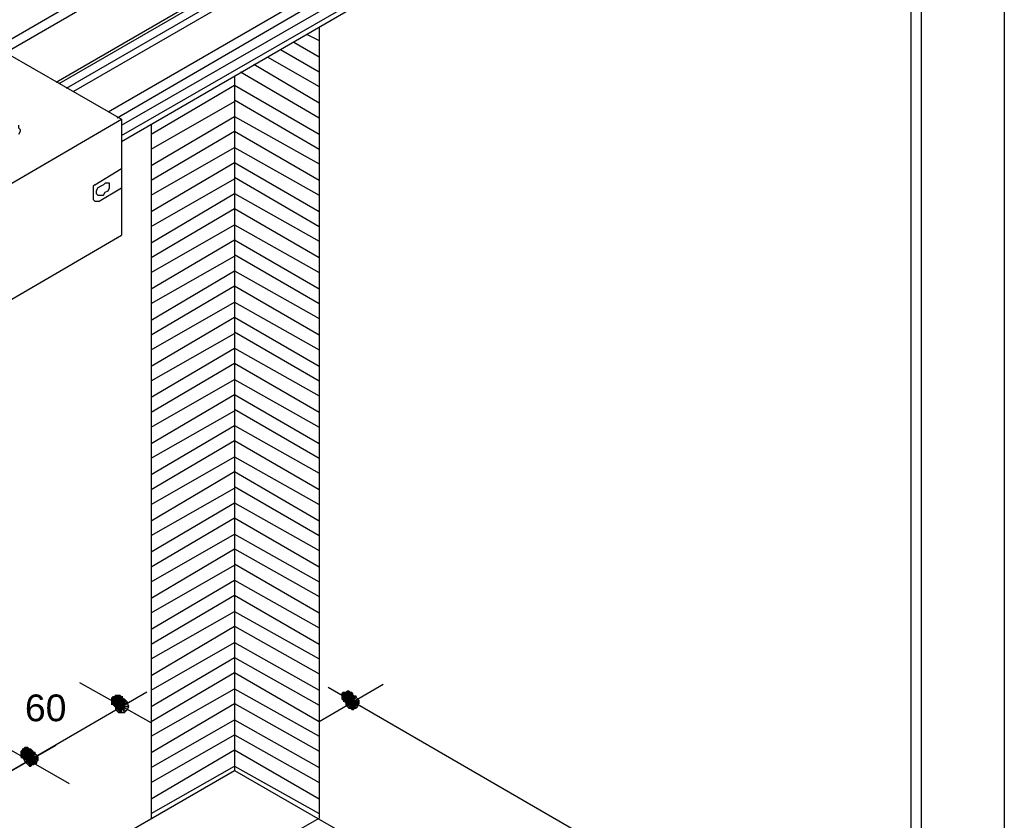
# Model space of a CAD drawing. Header units: millimetres. Extents: x 4476070 to 4476182, y -30324732 to -30324697.
# Tile 43 of 70: x 4476094.49 to 4476095.74, y -30324718.6 to -30324717.58. Entities that reach past the tile are written whole.
import ezdxf

# ---------------------------------------------------------------- set-up
doc = ezdxf.new("R2010")
doc.units = ezdxf.units.MM
doc.styles.get("Standard").update_dxf_attribs({"font": 'arial.ttf'})

msp = doc.modelspace()

# ---------------------------------------------------------------- hatches: boundary and pattern name
at = {"linetype": 'Continuous'}
for points in [[(4476094.60656, -30324718.4459), (4476094.60466, -30324718.4478), (4476094.61225, -30324718.45159)], [(4476094.60846, -30324718.4459), (4476094.60656, -30324718.4459), (4476094.61225, -30324718.45159)], [(4476094.61035, -30324718.44401), (4476094.60846, -30324718.4459), (4476094.61225, -30324718.45159)], [(4476094.61225, -30324718.44401), (4476094.61035, -30324718.44401), (4476094.61225, -30324718.45159)], [(4476094.61794, -30324718.4459), (4476094.61604, -30324718.44401), (4476094.61225, -30324718.45159)], [(4476094.61604, -30324718.44401), (4476094.61415, -30324718.44401), (4476094.61225, -30324718.45159)], [(4476094.61415, -30324718.44401), (4476094.61225, -30324718.44401), (4476094.61225, -30324718.45159)], [(4476094.61983, -30324718.4478), (4476094.61983, -30324718.4459), (4476094.61225, -30324718.45159)], [(4476094.61983, -30324718.4459), (4476094.61794, -30324718.4459), (4476094.61225, -30324718.45159)], [(4476094.90048, -30324718.44021), (4476094.89859, -30324718.44211), (4476094.90807, -30324718.4478)], [(4476094.89859, -30324718.44211), (4476094.89859, -30324718.44401), (4476094.90807, -30324718.4478)], [(4476094.89859, -30324718.44401), (4476094.89859, -30324718.4459), (4476094.90807, -30324718.4478)], [(4476094.89859, -30324718.4459), (4476094.89859, -30324718.4478), (4476094.90807, -30324718.4478)], [(4476094.90238, -30324718.44021), (4476094.90048, -30324718.44021), (4476094.90807, -30324718.4478)], [(4476094.90428, -30324718.44021), (4476094.90238, -30324718.44021), (4476094.90807, -30324718.4478)], [(4476094.90617, -30324718.43832), (4476094.90428, -30324718.44021), (4476094.90807, -30324718.4478)], [(4476094.90807, -30324718.43832), (4476094.90617, -30324718.43832), (4476094.90807, -30324718.4478)], [(4476094.90996, -30324718.44021), (4476094.90807, -30324718.43832), (4476094.90807, -30324718.4478)], [(4476094.91376, -30324718.44211), (4476094.91186, -30324718.44021), (4476094.90807, -30324718.4478)], [(4476094.91186, -30324718.44021), (4476094.90996, -30324718.44021), (4476094.90807, -30324718.4478)], [(4476094.91376, -30324718.44401), (4476094.91376, -30324718.44211), (4476094.90807, -30324718.4478)], [(4476094.91565, -30324718.4459), (4476094.91376, -30324718.44401), (4476094.90807, -30324718.4478)], [(4476094.91565, -30324718.4478), (4476094.91565, -30324718.4459), (4476094.90807, -30324718.4478)], [(4476094.60466, -30324718.4478), (4476094.60466, -30324718.4497), (4476094.61225, -30324718.45159)], [(4476094.60466, -30324718.4497), (4476094.60466, -30324718.45159), (4476094.61225, -30324718.45159)], [(4476094.60466, -30324718.45159), (4476094.60466, -30324718.45349), (4476094.61225, -30324718.45159)], [(4476094.60466, -30324718.45349), (4476094.60466, -30324718.45538), (4476094.61225, -30324718.45159)], [(4476094.60466, -30324718.45538), (4476094.60466, -30324718.45728), (4476094.61225, -30324718.45159)], [(4476094.60466, -30324718.45728), (4476094.60656, -30324718.45728), (4476094.61225, -30324718.45159)], [(4476094.60656, -30324718.45728), (4476094.60846, -30324718.45918), (4476094.61225, -30324718.45159)], [(4476094.60846, -30324718.45918), (4476094.61035, -30324718.46107), (4476094.61225, -30324718.45159)], [(4476094.61035, -30324718.46107), (4476094.61225, -30324718.46107), (4476094.61225, -30324718.45159)], [(4476094.62173, -30324718.4497), (4476094.61983, -30324718.4478), (4476094.61225, -30324718.45159)], [(4476094.62173, -30324718.45159), (4476094.62173, -30324718.4497), (4476094.61225, -30324718.45159)], [(4476094.61225, -30324718.46107), (4476094.61415, -30324718.46107), (4476094.61225, -30324718.45159)], [(4476094.61415, -30324718.46107), (4476094.61604, -30324718.46107), (4476094.61225, -30324718.45159)], [(4476094.61604, -30324718.46107), (4476094.61794, -30324718.45918), (4476094.61225, -30324718.45159)], [(4476094.61794, -30324718.45918), (4476094.61983, -30324718.45918), (4476094.61225, -30324718.45159)], [(4476094.61983, -30324718.45918), (4476094.61983, -30324718.45728), (4476094.61225, -30324718.45159)], [(4476094.61983, -30324718.45728), (4476094.62173, -30324718.45538), (4476094.61225, -30324718.45159)], [(4476094.62173, -30324718.45538), (4476094.62173, -30324718.45349), (4476094.61225, -30324718.45159)], [(4476094.62173, -30324718.45349), (4476094.62173, -30324718.45159), (4476094.61225, -30324718.45159)], [(4476094.89859, -30324718.4478), (4476094.89859, -30324718.4497), (4476094.90807, -30324718.4478)], [(4476094.89859, -30324718.4497), (4476094.90048, -30324718.45159), (4476094.90807, -30324718.4478)], [(4476094.90048, -30324718.45159), (4476094.90048, -30324718.45349), (4476094.90807, -30324718.4478)], [(4476094.90048, -30324718.45349), (4476094.90238, -30324718.45349), (4476094.90807, -30324718.4478)], [(4476094.90238, -30324718.45349), (4476094.90428, -30324718.45538), (4476094.90807, -30324718.4478)], [(4476094.90428, -30324718.45538), (4476094.90617, -30324718.45538), (4476094.90807, -30324718.4478)], [(4476094.90617, -30324718.45538), (4476094.90807, -30324718.45538), (4476094.90807, -30324718.4478)], [(4476094.90807, -30324718.45538), (4476094.90996, -30324718.45538), (4476094.90807, -30324718.4478)], [(4476094.90996, -30324718.45538), (4476094.91186, -30324718.45349), (4476094.90807, -30324718.4478)], [(4476094.91186, -30324718.45349), (4476094.91376, -30324718.45349), (4476094.90807, -30324718.4478)], [(4476094.91376, -30324718.45349), (4476094.91376, -30324718.45159), (4476094.90807, -30324718.4478)], [(4476094.91376, -30324718.45159), (4476094.91565, -30324718.4497), (4476094.90807, -30324718.4478)], [(4476094.91565, -30324718.4497), (4476094.91565, -30324718.4478), (4476094.90807, -30324718.4478)], [(4476094.49089, -30324718.51417), (4476094.48899, -30324718.51606), (4476094.49658, -30324718.51986)], [(4476094.49089, -30324718.51417), (4476094.48899, -30324718.51606), (4476094.49658, -30324718.51986)], [(4476094.48899, -30324718.51606), (4476094.48899, -30324718.51796), (4476094.49658, -30324718.51986)], [(4476094.48899, -30324718.51606), (4476094.48899, -30324718.51796), (4476094.49658, -30324718.51986)], [(4476094.48899, -30324718.51796), (4476094.48899, -30324718.51986), (4476094.49658, -30324718.51986)], [(4476094.48899, -30324718.51796), (4476094.48899, -30324718.51986), (4476094.49658, -30324718.51986)], [(4476094.48899, -30324718.51986), (4476094.48899, -30324718.52175), (4476094.49658, -30324718.51986)], [(4476094.48899, -30324718.52175), (4476094.48899, -30324718.52365), (4476094.49658, -30324718.51986)], [(4476094.48899, -30324718.52365), (4476094.49089, -30324718.52555), (4476094.49658, -30324718.51986)], [(4476094.48899, -30324718.52365), (4476094.49089, -30324718.52555), (4476094.49658, -30324718.51986)], [(4476094.48899, -30324718.51986), (4476094.48899, -30324718.52175), (4476094.49658, -30324718.51986)], [(4476094.48899, -30324718.52175), (4476094.48899, -30324718.52365), (4476094.49658, -30324718.51986)], [(4476094.49279, -30324718.51227), (4476094.49089, -30324718.51227), (4476094.49658, -30324718.51986)], [(4476094.49089, -30324718.51227), (4476094.49089, -30324718.51417), (4476094.49658, -30324718.51986)], [(4476094.49279, -30324718.51227), (4476094.49089, -30324718.51227), (4476094.49658, -30324718.51986)], [(4476094.49089, -30324718.51227), (4476094.49089, -30324718.51417), (4476094.49658, -30324718.51986)], [(4476094.49089, -30324718.52555), (4476094.49279, -30324718.52555), (4476094.49658, -30324718.51986)], [(4476094.49089, -30324718.52555), (4476094.49279, -30324718.52555), (4476094.49658, -30324718.51986)], [(4476094.49468, -30324718.51038), (4476094.49279, -30324718.51227), (4476094.49658, -30324718.51986)], [(4476094.49468, -30324718.51038), (4476094.49279, -30324718.51227), (4476094.49658, -30324718.51986)], [(4476094.49279, -30324718.52555), (4476094.49468, -30324718.52744), (4476094.49658, -30324718.51986)], [(4476094.49279, -30324718.52555), (4476094.49468, -30324718.52744), (4476094.49658, -30324718.51986)], [(4476094.49658, -30324718.51038), (4476094.49468, -30324718.51038), (4476094.49658, -30324718.51986)], [(4476094.49658, -30324718.51038), (4476094.49468, -30324718.51038), (4476094.49658, -30324718.51986)], [(4476094.49468, -30324718.52744), (4476094.49658, -30324718.52744), (4476094.49658, -30324718.51986)], [(4476094.49468, -30324718.52744), (4476094.49658, -30324718.52744), (4476094.49658, -30324718.51986)], [(4476094.50037, -30324718.51227), (4476094.49847, -30324718.51038), (4476094.49658, -30324718.51986)], [(4476094.49847, -30324718.51038), (4476094.49658, -30324718.51038), (4476094.49658, -30324718.51986)], [(4476094.50037, -30324718.51227), (4476094.49847, -30324718.51038), (4476094.49658, -30324718.51986)], [(4476094.49847, -30324718.51038), (4476094.49658, -30324718.51038), (4476094.49658, -30324718.51986)], [(4476094.50416, -30324718.51417), (4476094.50227, -30324718.51227), (4476094.49658, -30324718.51986)], [(4476094.50227, -30324718.51227), (4476094.50037, -30324718.51227), (4476094.49658, -30324718.51986)], [(4476094.50416, -30324718.51417), (4476094.50227, -30324718.51227), (4476094.49658, -30324718.51986)], [(4476094.50227, -30324718.51227), (4476094.50037, -30324718.51227), (4476094.49658, -30324718.51986)], [(4476094.50606, -30324718.51606), (4476094.50416, -30324718.51417), (4476094.49658, -30324718.51986)], [(4476094.50606, -30324718.51606), (4476094.50416, -30324718.51417), (4476094.49658, -30324718.51986)], [(4476094.50606, -30324718.51796), (4476094.50606, -30324718.51606), (4476094.49658, -30324718.51986)], [(4476094.50606, -30324718.51796), (4476094.50606, -30324718.51606), (4476094.49658, -30324718.51986)], [(4476094.50606, -30324718.51986), (4476094.50606, -30324718.51796), (4476094.49658, -30324718.51986)], [(4476094.50606, -30324718.51986), (4476094.50606, -30324718.51796), (4476094.49658, -30324718.51986)], [(4476094.49658, -30324718.52744), (4476094.49847, -30324718.52744), (4476094.49658, -30324718.51986)], [(4476094.49847, -30324718.52744), (4476094.50037, -30324718.52744), (4476094.49658, -30324718.51986)], [(4476094.50037, -30324718.52744), (4476094.50227, -30324718.52555), (4476094.49658, -30324718.51986)], [(4476094.50227, -30324718.52555), (4476094.50416, -30324718.52365), (4476094.49658, -30324718.51986)], [(4476094.50416, -30324718.52365), (4476094.50606, -30324718.52175), (4476094.49658, -30324718.51986)], [(4476094.50606, -30324718.52175), (4476094.50606, -30324718.51986), (4476094.49658, -30324718.51986)], [(4476094.49658, -30324718.52744), (4476094.49847, -30324718.52744), (4476094.49658, -30324718.51986)], [(4476094.49847, -30324718.52744), (4476094.50037, -30324718.52744), (4476094.49658, -30324718.51986)], [(4476094.50037, -30324718.52744), (4476094.50227, -30324718.52555), (4476094.49658, -30324718.51986)], [(4476094.50227, -30324718.52555), (4476094.50416, -30324718.52365), (4476094.49658, -30324718.51986)], [(4476094.50416, -30324718.52365), (4476094.50606, -30324718.52175), (4476094.49658, -30324718.51986)], [(4476094.50606, -30324718.52175), (4476094.50606, -30324718.51986), (4476094.49658, -30324718.51986)]]:
    msp.add_hatch(color=256, dxfattribs=at).paths.add_polyline_path(points)

# ---------------------------------------------------------------- linework, layer by layer
for points in [[(4476092.94922, -30324718.50279), (4476095.74432, -30324716.88907)], [(4476095.74432, -30324716.88907), (4476095.74432, -30324720.34027)], [(4476095.63813, -30324717.07301), (4476095.63813, -30324720.40095)], [(4476095.62486, -30324717.08059), (4476095.62486, -30324720.3782)], [(4476094.5345, -30324717.66274), (4476095.08821, -30324717.34228)], [(4476094.5383, -30324717.66464), (4476095.09011, -30324717.34607)], [(4476094.54778, -30324717.67033), (4476095.0958, -30324717.35365)], [(4476094.55726, -30324717.67412), (4476095.09959, -30324717.36124)], [(4476094.60087, -30324717.70067), (4476095.12235, -30324717.39916)], [(4476094.61225, -30324717.70826), (4476095.12803, -30324717.40865)], [(4476094.61794, -30324717.71774), (4476095.13562, -30324717.42002)], [(4476094.61794, -30324717.73101), (4476095.14131, -30324717.4295)], [(4476094.61794, -30324717.7386), (4476095.1451, -30324717.4333)], [(4476094.46434, -30324717.61534), (4476094.55915, -30324717.56035)], [(4476094.85497, -30324717.60206), (4476094.87014, -30324717.60965)], [(4476094.87014, -30324717.59258), (4476094.87014, -30324718.6014)], [(4476094.83791, -30324717.61155), (4476094.87014, -30324717.63051)], [(4476094.47003, -30324717.62482), (4476094.61794, -30324717.71015)], [(4476094.82084, -30324717.62103), (4476094.87014, -30324717.64947)], [(4476094.78671, -30324717.63999), (4476094.87014, -30324717.68929)], [(4476094.80377, -30324717.63051), (4476094.87014, -30324717.66843)], [(4476094.76964, -30324717.64947), (4476094.87014, -30324717.70826)], [(4476094.65586, -30324717.72911), (4476094.76205, -30324717.66654)], [(4476094.76205, -30324717.65516), (4476094.76205, -30324718.54072)], [(4476094.76205, -30324717.66654), (4476094.87014, -30324717.72911)], [(4476094.65586, -30324717.74808), (4476094.76205, -30324717.6874)], [(4476094.76205, -30324717.6855), (4476094.87014, -30324717.74808)], [(4476094.37332, -30324717.85237), (4476094.61794, -30324717.71015)], [(4476094.61794, -30324717.71015), (4476094.61794, -30324717.85806)], [(4476094.65586, -30324717.76894), (4476094.76205, -30324717.70636)], [(4476094.65586, -30324717.71584), (4476094.65586, -30324718.6014)], [(4476094.76205, -30324717.70636), (4476094.87014, -30324717.76704)], [(4476094.4871, -30324717.72911), (4476094.48899, -30324717.72532), (4476094.48899, -30324717.72343), (4476094.4871, -30324717.72153), (4476094.4871, -30324717.71774)], [(4476094.65586, -30324717.7879), (4476094.76205, -30324717.72532)], [(4476094.76205, -30324717.72532), (4476094.87014, -30324717.7879)], [(4476094.65586, -30324717.80686), (4476094.76205, -30324717.74618)], [(4476094.76205, -30324717.74618), (4476094.87014, -30324717.80686)], [(4476094.65586, -30324717.82772), (4476094.76205, -30324717.76514)], [(4476094.76205, -30324717.76514), (4476094.87014, -30324717.82772)], [(4476094.58381, -30324717.79359), (4476094.61794, -30324717.77273)], [(4476094.59708, -30324717.79169), (4476094.59518, -30324717.79359), (4476094.59139, -30324717.79548)], [(4476094.60087, -30324717.79169), (4476094.59898, -30324717.79169), (4476094.59708, -30324717.79169)], [(4476094.60277, -30324717.79359), (4476094.60277, -30324717.79169), (4476094.60087, -30324717.79169)], [(4476094.65586, -30324717.84668), (4476094.76205, -30324717.786)], [(4476094.76205, -30324717.78411), (4476094.87014, -30324717.84668)], [(4476094.58381, -30324717.79359), (4476094.58381, -30324717.79359), (4476094.58191, -30324717.79548), (4476094.58191, -30324717.79548), (4476094.58191, -30324717.79738)], [(4476094.58191, -30324717.79738), (4476094.58191, -30324717.81065)], [(4476094.5876, -30324717.79738), (4476094.5857, -30324717.80117)], [(4476094.5857, -30324717.80117), (4476094.5857, -30324717.80307), (4476094.5857, -30324717.80307)], [(4476094.5857, -30324717.80307), (4476094.5857, -30324717.80496), (4476094.5857, -30324717.80496)], [(4476094.5857, -30324717.80496), (4476094.5876, -30324717.80686), (4476094.5876, -30324717.80686)], [(4476094.59139, -30324717.79548), (4476094.5876, -30324717.79738)], [(4476094.58949, -30324717.81445), (4476094.61794, -30324717.79738)], [(4476094.59139, -30324717.80686), (4476094.59518, -30324717.80686), (4476094.59708, -30324717.80307), (4476094.60087, -30324717.80117), (4476094.60277, -30324717.79738)], [(4476094.60277, -30324717.79548), (4476094.60277, -30324717.79359), (4476094.60277, -30324717.79359)], [(4476094.60277, -30324717.79738), (4476094.60277, -30324717.79548), (4476094.60277, -30324717.79548)], [(4476094.65586, -30324717.86754), (4476094.76205, -30324717.80496)], [(4476094.76205, -30324717.80496), (4476094.87014, -30324717.86565)], [(4476094.58191, -30324717.81065), (4476094.58191, -30324717.81065), (4476094.58191, -30324717.81255), (4476094.58381, -30324717.81445), (4476094.58381, -30324717.81445), (4476094.5857, -30324717.81445), (4476094.5876, -30324717.81445), (4476094.58949, -30324717.81445), (4476094.58949, -30324717.81445)], [(4476094.5876, -30324717.80686), (4476094.58949, -30324717.80686), (4476094.59139, -30324717.80686)], [(4476094.65586, -30324717.8865), (4476094.76205, -30324717.82393)], [(4476094.76205, -30324717.82393), (4476094.87014, -30324717.8865)], [(4476094.65586, -30324717.90547), (4476094.76205, -30324717.84479)], [(4476094.76205, -30324717.84479), (4476094.87014, -30324717.90547)], [(4476094.37332, -30324718.00028), (4476094.61794, -30324717.85806)], [(4476094.65586, -30324717.92633), (4476094.76205, -30324717.86375)], [(4476094.76205, -30324717.86375), (4476094.87014, -30324717.92633)], [(4476094.65586, -30324717.94529), (4476094.76205, -30324717.88461)], [(4476094.76205, -30324717.88271), (4476094.87014, -30324717.94529)], [(4476094.65586, -30324717.96615), (4476094.76205, -30324717.90357)], [(4476094.76205, -30324717.90357), (4476094.87014, -30324717.96425)], [(4476094.65586, -30324717.98511), (4476094.76205, -30324717.92253)], [(4476094.76205, -30324717.92253), (4476094.87014, -30324717.98511)], [(4476094.65586, -30324718.00407), (4476094.76205, -30324717.94339)], [(4476094.76205, -30324717.94339), (4476094.87014, -30324718.00407)], [(4476094.65586, -30324718.02493), (4476094.76205, -30324717.96236)], [(4476094.76205, -30324717.96236), (4476094.87014, -30324718.02493)], [(4476094.76205, -30324717.98132), (4476094.87014, -30324718.04389)], [(4476094.65586, -30324718.04389), (4476094.76205, -30324717.98321)], [(4476094.65586, -30324718.06475), (4476094.76205, -30324718.00218)], [(4476094.76205, -30324718.00218), (4476094.87014, -30324718.06286)], [(4476094.65586, -30324718.08372), (4476094.76205, -30324718.02114)], [(4476094.76205, -30324718.02114), (4476094.87014, -30324718.08372)], [(4476094.65586, -30324718.10268), (4476094.76205, -30324718.042)], [(4476094.76205, -30324718.042), (4476094.87014, -30324718.10268)], [(4476094.65586, -30324718.12354), (4476094.76205, -30324718.06096)], [(4476094.76205, -30324718.06096), (4476094.87014, -30324718.12354)], [(4476094.65586, -30324718.1425), (4476094.76205, -30324718.08182)], [(4476094.76205, -30324718.07992), (4476094.87014, -30324718.1425)], [(4476094.65586, -30324718.16336), (4476094.76205, -30324718.10078)], [(4476094.76205, -30324718.10078), (4476094.87014, -30324718.16146)], [(4476094.65586, -30324718.18232), (4476094.76205, -30324718.11975)], [(4476094.76205, -30324718.11975), (4476094.87014, -30324718.18232)], [(4476094.65586, -30324718.20128), (4476094.76205, -30324718.1406)], [(4476094.76205, -30324718.1406), (4476094.87014, -30324718.20128)], [(4476094.65586, -30324718.22214), (4476094.76205, -30324718.15957)], [(4476094.76205, -30324718.15957), (4476094.87014, -30324718.22214)], [(4476094.65586, -30324718.24111), (4476094.76205, -30324718.18043)], [(4476094.76205, -30324718.17853), (4476094.87014, -30324718.24111)], [(4476094.65586, -30324718.26197), (4476094.76205, -30324718.19939)], [(4476094.76205, -30324718.19939), (4476094.87014, -30324718.26007)], [(4476094.65586, -30324718.28093), (4476094.76205, -30324718.21835)], [(4476094.76205, -30324718.21835), (4476094.87014, -30324718.28093)], [(4476094.65586, -30324718.29989), (4476094.76205, -30324718.23921)], [(4476094.76205, -30324718.23921), (4476094.87014, -30324718.29989)], [(4476094.65586, -30324718.32075), (4476094.76205, -30324718.25817)], [(4476094.76205, -30324718.25817), (4476094.87014, -30324718.31885)], [(4476094.65586, -30324718.33971), (4476094.76205, -30324718.27903)], [(4476094.76205, -30324718.27714), (4476094.87014, -30324718.33971)], [(4476094.65586, -30324718.36057), (4476094.76205, -30324718.29799)], [(4476094.76205, -30324718.29799), (4476094.87014, -30324718.35867)], [(4476094.65586, -30324718.37953), (4476094.76205, -30324718.31696)], [(4476094.76205, -30324718.31696), (4476094.87014, -30324718.37953)], [(4476094.65586, -30324718.3985), (4476094.76205, -30324718.33782)], [(4476094.76205, -30324718.33782), (4476094.87014, -30324718.3985)], [(4476094.65586, -30324718.41936), (4476094.76205, -30324718.35678)], [(4476094.76205, -30324718.35678), (4476094.87014, -30324718.41746)], [(4476094.65586, -30324718.43832), (4476094.76205, -30324718.37764)], [(4476094.76205, -30324718.37764), (4476094.87014, -30324718.43832)], [(4476094.65586, -30324718.45918), (4476094.76205, -30324718.3966)], [(4476094.76205, -30324718.3966), (4476094.87014, -30324718.45728)], [(4476094.65586, -30324718.47814), (4476094.76205, -30324718.41556)], [(4476094.76205, -30324718.41556), (4476094.87014, -30324718.47814)], [(4476094.65586, -30324718.48004), (4476094.56484, -30324718.42884)], [(4476094.87014, -30324718.47814), (4476094.95168, -30324718.43073)], [(4476094.37901, -30324718.5976), (4476094.65018, -30324718.44021)], [(4476094.65586, -30324718.4971), (4476094.76205, -30324718.43642)], [(4476094.76205, -30324718.43642), (4476094.87014, -30324718.4971)], [(4476094.88152, -30324718.43453), (4476095.62486, -30324718.86498)], [(4476094.90807, -30324718.4459), (4476094.90617, -30324718.4478), (4476094.91186, -30324718.45349), (4476094.90807, -30324718.4459)], [(4476094.90996, -30324718.4459), (4476094.90807, -30324718.4459), (4476094.91186, -30324718.45349), (4476094.90996, -30324718.4459)], [(4476094.91186, -30324718.4459), (4476094.90996, -30324718.4459), (4476094.91186, -30324718.45349), (4476094.91186, -30324718.4459)], [(4476094.91755, -30324718.4478), (4476094.91755, -30324718.4459), (4476094.91186, -30324718.45349), (4476094.91755, -30324718.4478)], [(4476094.91755, -30324718.4459), (4476094.91565, -30324718.4459), (4476094.91186, -30324718.45349), (4476094.91755, -30324718.4459)], [(4476094.91565, -30324718.4459), (4476094.91376, -30324718.4459), (4476094.91186, -30324718.45349), (4476094.91565, -30324718.4459)], [(4476094.91376, -30324718.4459), (4476094.91186, -30324718.4459), (4476094.91186, -30324718.45349), (4476094.91376, -30324718.4459)], [(4476094.61225, -30324718.45159), (4476094.61035, -30324718.45349), (4476094.61794, -30324718.45918), (4476094.61225, -30324718.45159)], [(4476094.61035, -30324718.45349), (4476094.61035, -30324718.45538), (4476094.61794, -30324718.45918), (4476094.61035, -30324718.45349)], [(4476094.61035, -30324718.45538), (4476094.61035, -30324718.45728), (4476094.61794, -30324718.45918), (4476094.61035, -30324718.45538)], [(4476094.61035, -30324718.45728), (4476094.61035, -30324718.45918), (4476094.61794, -30324718.45918), (4476094.61035, -30324718.45728)], [(4476094.61415, -30324718.45159), (4476094.61225, -30324718.45159), (4476094.61794, -30324718.45918), (4476094.61415, -30324718.45159)], [(4476094.61604, -30324718.4497), (4476094.61415, -30324718.45159), (4476094.61794, -30324718.45918), (4476094.61604, -30324718.4497)], [(4476094.61794, -30324718.4497), (4476094.61604, -30324718.4497), (4476094.61794, -30324718.45918), (4476094.61794, -30324718.4497)], [(4476094.62363, -30324718.45159), (4476094.62173, -30324718.4497), (4476094.61794, -30324718.45918), (4476094.62363, -30324718.45159)], [(4476094.62173, -30324718.4497), (4476094.61983, -30324718.4497), (4476094.61794, -30324718.45918), (4476094.62173, -30324718.4497)], [(4476094.61983, -30324718.4497), (4476094.61794, -30324718.4497), (4476094.61794, -30324718.45918), (4476094.61983, -30324718.4497)], [(4476094.62552, -30324718.45349), (4476094.62363, -30324718.45159), (4476094.61794, -30324718.45918), (4476094.62552, -30324718.45349)], [(4476094.62552, -30324718.45538), (4476094.62552, -30324718.45349), (4476094.61794, -30324718.45918), (4476094.62552, -30324718.45538)], [(4476094.62742, -30324718.45918), (4476094.62552, -30324718.45538), (4476094.61794, -30324718.45918), (4476094.62742, -30324718.45918)], [(4476094.62552, -30324718.45538), (4476094.62552, -30324718.45538), (4476094.61794, -30324718.45918), (4476094.62552, -30324718.45538)], [(4476094.65586, -30324718.51796), (4476094.76205, -30324718.45538)], [(4476094.76205, -30324718.45538), (4476094.87014, -30324718.51606)], [(4476094.90617, -30324718.4478), (4476094.90428, -30324718.4497), (4476094.91186, -30324718.45349), (4476094.90617, -30324718.4478)], [(4476094.90428, -30324718.4497), (4476094.90428, -30324718.45159), (4476094.91186, -30324718.45349), (4476094.90428, -30324718.4497)], [(4476094.90428, -30324718.45159), (4476094.90428, -30324718.45349), (4476094.91186, -30324718.45349), (4476094.90428, -30324718.45159)], [(4476094.90428, -30324718.45349), (4476094.90428, -30324718.45538), (4476094.91186, -30324718.45349), (4476094.90428, -30324718.45349)], [(4476094.90428, -30324718.45538), (4476094.90428, -30324718.45728), (4476094.91186, -30324718.45349), (4476094.90428, -30324718.45538)], [(4476094.90428, -30324718.45728), (4476094.90617, -30324718.45918), (4476094.91186, -30324718.45349), (4476094.90428, -30324718.45728)], [(4476094.90617, -30324718.45918), (4476094.90617, -30324718.45918), (4476094.91186, -30324718.45349), (4476094.90617, -30324718.45918)], [(4476094.90617, -30324718.45918), (4476094.90807, -30324718.46107), (4476094.91186, -30324718.45349), (4476094.90617, -30324718.45918)], [(4476094.90807, -30324718.46107), (4476094.90996, -30324718.46107), (4476094.91186, -30324718.45349), (4476094.90807, -30324718.46107)], [(4476094.90996, -30324718.46107), (4476094.91186, -30324718.46297), (4476094.91186, -30324718.45349), (4476094.90996, -30324718.46107)], [(4476094.91945, -30324718.4497), (4476094.91755, -30324718.4478), (4476094.91186, -30324718.45349), (4476094.91945, -30324718.4497)], [(4476094.92134, -30324718.45159), (4476094.91945, -30324718.4497), (4476094.91186, -30324718.45349), (4476094.92134, -30324718.45159)], [(4476094.91945, -30324718.4497), (4476094.91945, -30324718.4497), (4476094.91186, -30324718.45349), (4476094.91945, -30324718.4497)], [(4476094.92134, -30324718.45349), (4476094.92134, -30324718.45159), (4476094.91186, -30324718.45349), (4476094.92134, -30324718.45349)], [(4476094.91186, -30324718.46297), (4476094.91376, -30324718.46297), (4476094.91186, -30324718.45349), (4476094.91186, -30324718.46297)], [(4476094.91376, -30324718.46297), (4476094.91565, -30324718.46107), (4476094.91186, -30324718.45349), (4476094.91376, -30324718.46297)], [(4476094.91565, -30324718.46107), (4476094.91755, -30324718.46107), (4476094.91186, -30324718.45349), (4476094.91565, -30324718.46107)], [(4476094.91755, -30324718.46107), (4476094.91945, -30324718.45918), (4476094.91186, -30324718.45349), (4476094.91755, -30324718.46107)], [(4476094.91945, -30324718.45918), (4476094.91945, -30324718.45728), (4476094.91186, -30324718.45349), (4476094.91945, -30324718.45918)], [(4476094.91945, -30324718.45728), (4476094.92134, -30324718.45538), (4476094.91186, -30324718.45349), (4476094.91945, -30324718.45728)], [(4476094.92134, -30324718.45538), (4476094.92134, -30324718.45349), (4476094.91186, -30324718.45349), (4476094.92134, -30324718.45538)], [(4476094.61035, -30324718.45918), (4476094.61035, -30324718.46107), (4476094.61794, -30324718.45918), (4476094.61035, -30324718.45918)], [(4476094.61035, -30324718.46107), (4476094.61035, -30324718.46297), (4476094.61794, -30324718.45918), (4476094.61035, -30324718.46107)], [(4476094.61035, -30324718.46297), (4476094.61225, -30324718.46487), (4476094.61794, -30324718.45918), (4476094.61035, -30324718.46297)], [(4476094.61225, -30324718.46487), (4476094.61415, -30324718.46676), (4476094.61794, -30324718.45918), (4476094.61225, -30324718.46487)], [(4476094.61415, -30324718.46676), (4476094.61604, -30324718.46676), (4476094.61794, -30324718.45918), (4476094.61415, -30324718.46676)], [(4476094.61604, -30324718.46676), (4476094.61794, -30324718.46676), (4476094.61794, -30324718.45918), (4476094.61604, -30324718.46676)], [(4476094.61794, -30324718.46676), (4476094.61794, -30324718.46676), (4476094.61794, -30324718.45918), (4476094.61794, -30324718.46676)], [(4476094.61794, -30324718.46676), (4476094.62173, -30324718.46676), (4476094.61794, -30324718.45918), (4476094.61794, -30324718.46676)], [(4476094.62173, -30324718.46676), (4476094.62173, -30324718.46676), (4476094.61794, -30324718.45918), (4476094.62173, -30324718.46676)], [(4476094.62173, -30324718.46676), (4476094.62363, -30324718.46487), (4476094.61794, -30324718.45918), (4476094.62173, -30324718.46676)], [(4476094.62363, -30324718.46487), (4476094.62552, -30324718.46297), (4476094.61794, -30324718.45918), (4476094.62363, -30324718.46487)], [(4476094.62552, -30324718.46297), (4476094.62552, -30324718.46297), (4476094.61794, -30324718.45918), (4476094.62552, -30324718.46297)], [(4476094.62552, -30324718.46297), (4476094.62742, -30324718.45918), (4476094.61794, -30324718.45918), (4476094.62552, -30324718.46297)], [(4476094.62742, -30324718.45918), (4476094.62742, -30324718.45918), (4476094.61794, -30324718.45918), (4476094.62742, -30324718.45918)], [(4476094.65586, -30324718.53692), (4476094.76205, -30324718.47624)], [(4476094.76205, -30324718.47624), (4476094.87014, -30324718.53692)], [(4476094.65586, -30324718.55589), (4476094.76205, -30324718.49521)], [(4476094.76205, -30324718.49521), (4476094.87014, -30324718.55589)], [(4476094.27661, -30324718.65639), (4476094.5345, -30324718.50848)], [(4476094.55157, -30324718.55778), (4476094.44538, -30324718.4971)], [(4476094.49658, -30324718.51986), (4476094.49468, -30324718.52175), (4476094.50227, -30324718.52555), (4476094.49658, -30324718.51986)], [(4476094.49658, -30324718.51986), (4476094.49468, -30324718.52175), (4476094.50227, -30324718.52555), (4476094.49658, -30324718.51986)], [(4476094.49847, -30324718.51796), (4476094.49658, -30324718.51986), (4476094.50227, -30324718.52555), (4476094.49847, -30324718.51796)], [(4476094.49847, -30324718.51796), (4476094.49658, -30324718.51986), (4476094.50227, -30324718.52555), (4476094.49847, -30324718.51796)], [(4476094.50037, -30324718.51796), (4476094.49847, -30324718.51796), (4476094.50227, -30324718.52555), (4476094.50037, -30324718.51796)], [(4476094.50037, -30324718.51796), (4476094.49847, -30324718.51796), (4476094.50227, -30324718.52555), (4476094.50037, -30324718.51796)], [(4476094.50227, -30324718.51796), (4476094.50037, -30324718.51796), (4476094.50227, -30324718.52555), (4476094.50227, -30324718.51796)], [(4476094.50227, -30324718.51796), (4476094.50037, -30324718.51796), (4476094.50227, -30324718.52555), (4476094.50227, -30324718.51796)], [(4476094.50796, -30324718.51986), (4476094.50796, -30324718.51796), (4476094.50227, -30324718.52555), (4476094.50796, -30324718.51986)], [(4476094.50796, -30324718.51796), (4476094.50606, -30324718.51796), (4476094.50227, -30324718.52555), (4476094.50796, -30324718.51796)], [(4476094.50606, -30324718.51796), (4476094.50416, -30324718.51796), (4476094.50227, -30324718.52555), (4476094.50606, -30324718.51796)], [(4476094.50416, -30324718.51796), (4476094.50227, -30324718.51796), (4476094.50227, -30324718.52555), (4476094.50416, -30324718.51796)], [(4476094.50796, -30324718.51986), (4476094.50796, -30324718.51796), (4476094.50227, -30324718.52555), (4476094.50796, -30324718.51986)], [(4476094.50796, -30324718.51796), (4476094.50606, -30324718.51796), (4476094.50227, -30324718.52555), (4476094.50796, -30324718.51796)], [(4476094.50606, -30324718.51796), (4476094.50416, -30324718.51796), (4476094.50227, -30324718.52555), (4476094.50606, -30324718.51796)], [(4476094.50416, -30324718.51796), (4476094.50227, -30324718.51796), (4476094.50227, -30324718.52555), (4476094.50416, -30324718.51796)], [(4476094.50985, -30324718.52175), (4476094.50796, -30324718.51986), (4476094.50227, -30324718.52555), (4476094.50985, -30324718.52175)], [(4476094.50985, -30324718.52175), (4476094.50796, -30324718.51986), (4476094.50227, -30324718.52555), (4476094.50985, -30324718.52175)], [(4476094.65586, -30324718.57675), (4476094.76205, -30324718.51417)], [(4476094.76205, -30324718.51417), (4476094.87014, -30324718.57675)], [(4476094.49468, -30324718.52175), (4476094.49279, -30324718.52365), (4476094.50227, -30324718.52555), (4476094.49468, -30324718.52175)], [(4476094.49468, -30324718.52175), (4476094.49279, -30324718.52365), (4476094.50227, -30324718.52555), (4476094.49468, -30324718.52175)], [(4476094.49279, -30324718.52365), (4476094.49279, -30324718.52555), (4476094.50227, -30324718.52555), (4476094.49279, -30324718.52365)], [(4476094.49279, -30324718.52365), (4476094.49279, -30324718.52555), (4476094.50227, -30324718.52555), (4476094.49279, -30324718.52365)], [(4476094.49279, -30324718.52555), (4476094.49468, -30324718.52934), (4476094.50227, -30324718.52555), (4476094.49279, -30324718.52555)], [(4476094.49279, -30324718.52555), (4476094.49468, -30324718.52934), (4476094.50227, -30324718.52555), (4476094.49279, -30324718.52555)], [(4476094.49468, -30324718.52175), (4476094.49468, -30324718.52175), (4476094.50227, -30324718.52555), (4476094.49468, -30324718.52175)], [(4476094.49468, -30324718.52175), (4476094.49468, -30324718.52175), (4476094.50227, -30324718.52555), (4476094.49468, -30324718.52175)], [(4476094.49468, -30324718.52934), (4476094.49468, -30324718.52934), (4476094.50227, -30324718.52555), (4476094.49468, -30324718.52934)], [(4476094.49468, -30324718.52934), (4476094.49658, -30324718.53124), (4476094.50227, -30324718.52555), (4476094.49468, -30324718.52934)], [(4476094.49468, -30324718.52934), (4476094.49658, -30324718.53124), (4476094.50227, -30324718.52555), (4476094.49468, -30324718.52934)], [(4476094.49468, -30324718.52934), (4476094.49468, -30324718.52934), (4476094.50227, -30324718.52555), (4476094.49468, -30324718.52934)], [(4476094.49658, -30324718.53124), (4476094.49847, -30324718.53313), (4476094.50227, -30324718.52555), (4476094.49658, -30324718.53124)], [(4476094.49658, -30324718.53124), (4476094.49847, -30324718.53313), (4476094.50227, -30324718.52555), (4476094.49658, -30324718.53124)], [(4476094.49847, -30324718.53313), (4476094.49847, -30324718.53313), (4476094.50227, -30324718.52555), (4476094.49847, -30324718.53313)], [(4476094.49847, -30324718.53313), (4476094.50037, -30324718.53503), (4476094.50227, -30324718.52555), (4476094.49847, -30324718.53313)], [(4476094.49847, -30324718.53313), (4476094.49847, -30324718.53313), (4476094.50227, -30324718.52555), (4476094.49847, -30324718.53313)], [(4476094.49847, -30324718.53313), (4476094.50037, -30324718.53503), (4476094.50227, -30324718.52555), (4476094.49847, -30324718.53313)], [(4476094.50037, -30324718.53503), (4476094.50227, -30324718.53503), (4476094.50227, -30324718.52555), (4476094.50037, -30324718.53503)], [(4476094.50037, -30324718.53503), (4476094.50227, -30324718.53503), (4476094.50227, -30324718.52555), (4476094.50037, -30324718.53503)], [(4476094.51175, -30324718.52365), (4476094.50985, -30324718.52175), (4476094.50227, -30324718.52555), (4476094.51175, -30324718.52365)], [(4476094.51175, -30324718.52365), (4476094.50985, -30324718.52175), (4476094.50227, -30324718.52555), (4476094.51175, -30324718.52365)], [(4476094.51175, -30324718.52555), (4476094.51175, -30324718.52365), (4476094.50227, -30324718.52555), (4476094.51175, -30324718.52555)], [(4476094.51175, -30324718.52555), (4476094.51175, -30324718.52365), (4476094.50227, -30324718.52555), (4476094.51175, -30324718.52555)], [(4476094.50227, -30324718.53503), (4476094.50416, -30324718.53313), (4476094.50227, -30324718.52555), (4476094.50227, -30324718.53503)], [(4476094.50416, -30324718.53313), (4476094.50606, -30324718.53313), (4476094.50227, -30324718.52555), (4476094.50416, -30324718.53313)], [(4476094.50606, -30324718.53313), (4476094.50796, -30324718.53124), (4476094.50227, -30324718.52555), (4476094.50606, -30324718.53313)], [(4476094.50796, -30324718.53124), (4476094.50985, -30324718.53124), (4476094.50227, -30324718.52555), (4476094.50796, -30324718.53124)], [(4476094.50985, -30324718.53124), (4476094.50985, -30324718.52934), (4476094.50227, -30324718.52555), (4476094.50985, -30324718.53124)], [(4476094.50985, -30324718.52934), (4476094.51175, -30324718.52744), (4476094.50227, -30324718.52555), (4476094.50985, -30324718.52934)], [(4476094.51175, -30324718.52744), (4476094.51175, -30324718.52555), (4476094.50227, -30324718.52555), (4476094.51175, -30324718.52744)], [(4476094.50227, -30324718.53503), (4476094.50416, -30324718.53313), (4476094.50227, -30324718.52555), (4476094.50227, -30324718.53503)], [(4476094.50416, -30324718.53313), (4476094.50606, -30324718.53313), (4476094.50227, -30324718.52555), (4476094.50416, -30324718.53313)], [(4476094.50606, -30324718.53313), (4476094.50796, -30324718.53124), (4476094.50227, -30324718.52555), (4476094.50606, -30324718.53313)], [(4476094.50796, -30324718.53124), (4476094.50985, -30324718.53124), (4476094.50227, -30324718.52555), (4476094.50796, -30324718.53124)], [(4476094.50985, -30324718.53124), (4476094.50985, -30324718.52934), (4476094.50227, -30324718.52555), (4476094.50985, -30324718.53124)], [(4476094.50985, -30324718.52934), (4476094.51175, -30324718.52744), (4476094.50227, -30324718.52555), (4476094.50985, -30324718.52934)], [(4476094.51175, -30324718.52744), (4476094.51175, -30324718.52555), (4476094.50227, -30324718.52555), (4476094.51175, -30324718.52744)], [(4476094.58191, -30324718.64501), (4476094.76205, -30324718.54072)], [(4476094.65586, -30324718.59571), (4476094.76205, -30324718.53503)], [(4476094.76205, -30324718.53503), (4476094.87014, -30324718.59571)], [(4476094.76205, -30324718.54072), (4476095.63813, -30324719.04512)], [(4476094.6881, -30324718.70569), (4476094.87014, -30324718.6014)]]:
    msp.add_lwpolyline(points, dxfattribs=at)

# ---------------------------------------------------------------- texts
at = {"linetype": 'Continuous', "insert": (4476094.49468, -30324718.46107), "char_height": 0.0341328, "width": 0.0796432, "attachment_point": 4}
msp.add_mtext('{\\fHelvetica|b0|i0|c1|p15;60}', dxfattribs=at)

doc.saveas('drawing.dxf')
